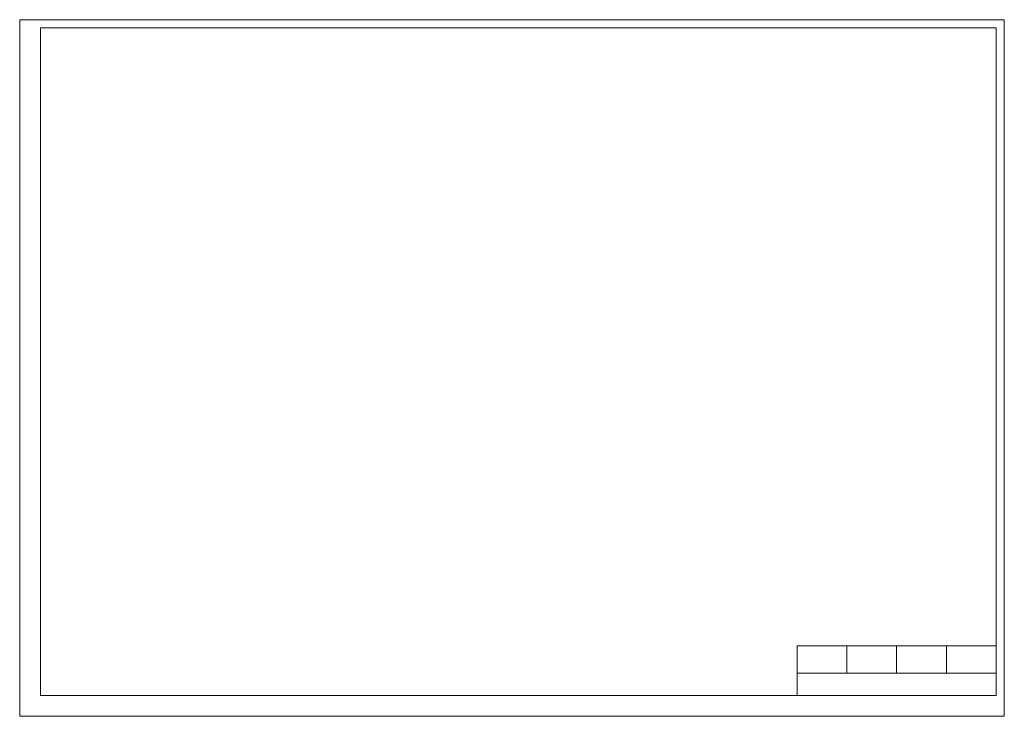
# Model space of a CAD drawing. Header units: millimetres. Extents: x 0 to 118900, y 0 to 84100.
import ezdxf

# ---------------------------------------------------------------- set-up
doc = ezdxf.new("R2010")
doc.units = ezdxf.units.MM
doc.header["$LTSCALE"] = 100
doc.layers.add('S-PUB_TITLE', color=4, linetype='Continuous', lineweight=15)
doc.layers.add('S-TAB', color=7, linetype='Continuous', lineweight=15)

msp = doc.modelspace()

# ---------------------------------------------------------------- linework, layer by layer
at = {"layer": 'S-PUB_TITLE'}
for p, q in [((118900, 84100), (0, 84100)), ((0, 84100), (0, 0)), ((118900, 0), (118900, 84100)), ((117900, 83100), (2500, 83100)), ((2500, 83100), (2500, 2500)), ((117900, 2500), (117900, 83100)), ((2500, 2500), (117900, 2500)), ((0, 0), (118900, 0))]:
    msp.add_line(p, q, dxfattribs=at)
at = {"layer": 'S-TAB'}
for p, q in [((117900, 8500), (93900, 8500)), ((93900, 8500), (93900, 2500)), ((99900, 5200), (99900, 8500)), ((105900, 5200), (105900, 8500)), ((111900, 5200), (111900, 8500)), ((117900, 2500), (117900, 8500)), ((93900, 5200), (117900, 5200)), ((93900, 2500), (117900, 2500))]:
    msp.add_line(p, q, dxfattribs=at)

doc.saveas('drawing.dxf')
